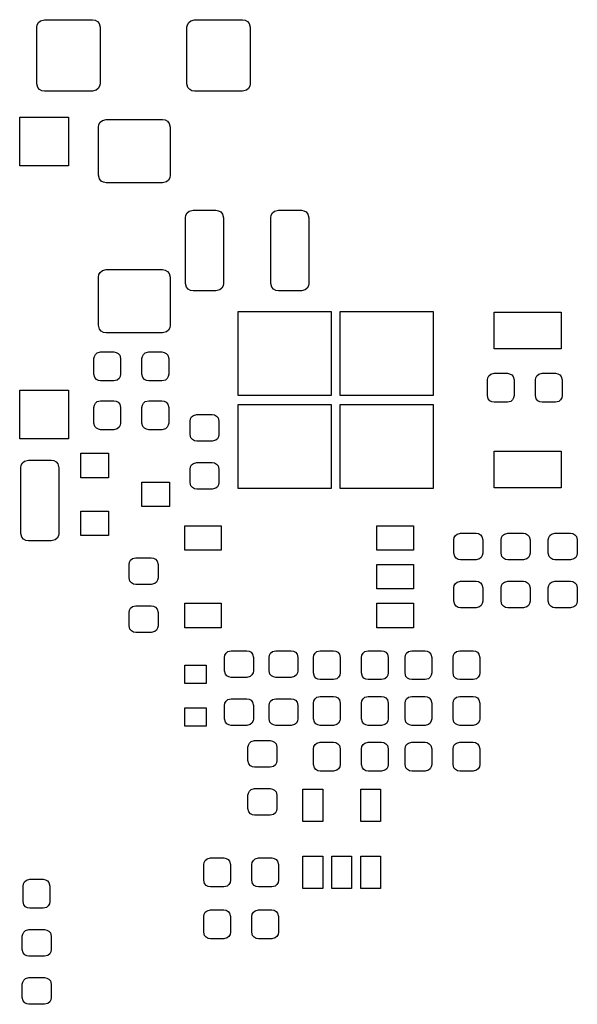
# Model space of a CAD drawing. Extents: x 150.5 to 194.4, y -132.5 to -96.5.
# Tile 2 of 2: x 176.1 to 194.4, y -128.9 to -96.6. Entities that reach past the tile are written whole.
import ezdxf

# ---------------------------------------------------------------- set-up
doc = ezdxf.new("R2010")
doc.units = 0
doc.header["$MEASUREMENT"] = 0
doc.layers.add('BLACK', color=7, linetype='CONTINUOUS')

msp = doc.modelspace()

# ---------------------------------------------------------------- linework, layer by layer
at = {"layer": 'BLACK', "linetype": 'CONTINUOUS'}
for p, q in [((176.7, -96.875), (176.715, -96.7895)), ((176.7, -98.725), (176.7, -96.875)), ((176.715, -96.7895), (176.758, -96.7143)), ((176.758, -96.7143), (176.825, -96.6585)), ((176.825, -96.6585), (176.95, -96.625)), ((176.95, -96.625), (178.525, -96.625)), ((178.525, -96.625), (178.611, -96.6401)), ((178.611, -96.6401), (178.686, -96.6835)), ((178.686, -96.6835), (178.742, -96.75)), ((178.742, -96.75), (178.775, -96.875)), ((178.775, -96.875), (178.775, -98.725)), ((181.625, -96.875), (181.64, -96.7895)), ((181.625, -98.725), (181.625, -96.875)), ((181.64, -96.7895), (181.683, -96.7143)), ((181.683, -96.7143), (181.75, -96.6585)), ((181.75, -96.6585), (181.875, -96.625)), ((181.875, -96.625), (183.45, -96.625)), ((183.45, -96.625), (183.536, -96.6401)), ((183.536, -96.6401), (183.611, -96.6835)), ((183.611, -96.6835), (183.667, -96.75)), ((183.667, -96.75), (183.7, -96.875)), ((183.7, -96.875), (183.7, -98.725)), ((176.733, -98.85), (176.7, -98.725)), ((178.76, -98.8105), (178.717, -98.8857)), ((178.775, -98.725), (178.76, -98.8105)), ((181.658, -98.85), (181.625, -98.725)), ((183.685, -98.8105), (183.642, -98.8857)), ((183.7, -98.725), (183.685, -98.8105)), ((176.789, -98.9165), (176.733, -98.85)), ((176.864, -98.9599), (176.789, -98.9165)), ((176.95, -98.975), (176.864, -98.9599)), ((178.525, -98.975), (176.95, -98.975)), ((178.65, -98.9415), (178.525, -98.975)), ((178.717, -98.8857), (178.65, -98.9415)), ((181.714, -98.9165), (181.658, -98.85)), ((181.789, -98.9599), (181.714, -98.9165)), ((181.875, -98.975), (181.789, -98.9599)), ((183.45, -98.975), (181.875, -98.975)), ((183.575, -98.9415), (183.45, -98.975)), ((183.642, -98.8857), (183.575, -98.9415)), ((176.14, -101.42), (176.14, -99.82)), ((176.14, -99.82), (177.74, -99.82)), ((177.74, -99.82), (177.74, -101.42)), ((178.725, -100.15), (178.74, -100.064)), ((178.74, -100.064), (178.783, -99.9893)), ((178.783, -99.9893), (178.85, -99.9335)), ((178.85, -99.9335), (178.975, -99.9)), ((178.975, -99.9), (180.825, -99.9)), ((180.825, -99.9), (180.911, -99.9151)), ((180.911, -99.9151), (180.986, -99.9585)), ((180.986, -99.9585), (181.042, -100.025)), ((181.042, -100.025), (181.075, -100.15)), ((178.725, -101.725), (178.725, -100.15)), ((181.075, -100.15), (181.075, -101.725)), ((177.74, -101.42), (176.14, -101.42)), ((178.758, -101.85), (178.725, -101.725)), ((181.075, -101.725), (181.06, -101.811)), ((178.814, -101.917), (178.758, -101.85)), ((178.889, -101.96), (178.814, -101.917)), ((178.975, -101.975), (178.889, -101.96)), ((180.825, -101.975), (178.975, -101.975)), ((180.95, -101.942), (180.825, -101.975)), ((181.017, -101.886), (180.95, -101.942)), ((181.06, -101.811), (181.017, -101.886)), ((181.59, -103.039), (181.633, -102.964)), ((181.633, -102.964), (181.7, -102.908)), ((181.7, -102.908), (181.825, -102.875)), ((181.825, -102.875), (182.575, -102.875)), ((182.575, -102.875), (182.661, -102.89)), ((182.661, -102.89), (182.736, -102.933)), ((182.736, -102.933), (182.792, -103)), ((182.792, -103), (182.825, -103.125)), ((184.39, -103.039), (184.433, -102.964)), ((184.433, -102.964), (184.5, -102.908)), ((184.5, -102.908), (184.625, -102.875)), ((184.625, -102.875), (185.375, -102.875)), ((185.375, -102.875), (185.461, -102.89)), ((185.461, -102.89), (185.536, -102.933)), ((185.536, -102.933), (185.592, -103)), ((185.592, -103), (185.625, -103.125)), ((181.575, -103.125), (181.59, -103.039)), ((181.575, -105.275), (181.575, -103.125)), ((182.825, -103.125), (182.825, -105.275)), ((184.375, -103.125), (184.39, -103.039)), ((184.375, -105.275), (184.375, -103.125)), ((185.625, -103.125), (185.625, -105.275)), ((178.74, -104.989), (178.783, -104.914)), ((178.783, -104.914), (178.85, -104.858)), ((178.85, -104.858), (178.975, -104.825)), ((178.975, -104.825), (180.825, -104.825)), ((180.825, -104.825), (180.911, -104.84)), ((180.911, -104.84), (180.986, -104.883)), ((180.986, -104.883), (181.042, -104.95)), ((181.042, -104.95), (181.075, -105.075)), ((178.725, -105.075), (178.74, -104.989)), ((178.725, -106.65), (178.725, -105.075)), ((181.075, -105.075), (181.075, -106.65)), ((181.608, -105.4), (181.575, -105.275)), ((182.825, -105.275), (182.81, -105.361)), ((184.408, -105.4), (184.375, -105.275)), ((185.625, -105.275), (185.61, -105.361)), ((181.664, -105.467), (181.608, -105.4)), ((181.739, -105.51), (181.664, -105.467)), ((181.825, -105.525), (181.739, -105.51)), ((182.575, -105.525), (181.825, -105.525)), ((182.7, -105.492), (182.575, -105.525)), ((182.767, -105.436), (182.7, -105.492)), ((182.81, -105.361), (182.767, -105.436)), ((184.464, -105.467), (184.408, -105.4)), ((184.539, -105.51), (184.464, -105.467)), ((184.625, -105.525), (184.539, -105.51)), ((185.375, -105.525), (184.625, -105.525)), ((185.5, -105.492), (185.375, -105.525)), ((185.567, -105.436), (185.5, -105.492)), ((185.61, -105.361), (185.567, -105.436)), ((183.3, -108.95), (183.3, -106.2)), ((183.3, -106.2), (186.35, -106.2)), ((186.35, -106.2), (186.35, -108.95)), ((186.65, -108.95), (186.65, -106.2)), ((186.65, -106.2), (189.7, -106.2)), ((189.7, -106.2), (189.7, -108.95)), ((191.7, -107.42), (191.7, -106.22)), ((191.7, -106.22), (193.9, -106.22)), ((193.9, -106.22), (193.9, -107.42)), ((178.758, -106.775), (178.725, -106.65)), ((178.814, -106.842), (178.758, -106.775)), ((178.889, -106.885), (178.814, -106.842)), ((178.975, -106.9), (178.889, -106.885)), ((180.825, -106.9), (178.975, -106.9)), ((180.95, -106.867), (180.825, -106.9)), ((181.017, -106.811), (180.95, -106.867)), ((181.06, -106.736), (181.017, -106.811)), ((181.075, -106.65), (181.06, -106.736)), ((178.626, -107.603), (178.684, -107.554)), ((178.684, -107.554), (178.794, -107.525)), ((178.794, -107.525), (179.231, -107.525)), ((179.231, -107.525), (179.306, -107.538)), ((179.306, -107.538), (179.372, -107.576)), ((180.201, -107.603), (180.259, -107.554)), ((180.259, -107.554), (180.369, -107.525)), ((180.369, -107.525), (180.806, -107.525)), ((180.806, -107.525), (180.881, -107.538)), ((180.881, -107.538), (180.947, -107.576)), ((193.9, -107.42), (191.7, -107.42)), ((178.575, -107.744), (178.588, -107.669)), ((178.575, -108.256), (178.575, -107.744)), ((178.588, -107.669), (178.626, -107.603)), ((179.372, -107.576), (179.421, -107.634)), ((179.421, -107.634), (179.45, -107.744)), ((179.45, -107.744), (179.45, -108.256)), ((180.15, -107.744), (180.163, -107.669)), ((180.15, -108.256), (180.15, -107.744)), ((180.163, -107.669), (180.201, -107.603)), ((180.947, -107.576), (180.996, -107.634)), ((180.996, -107.634), (181.025, -107.744)), ((181.025, -107.744), (181.025, -108.256)), ((178.604, -108.366), (178.575, -108.256)), ((178.653, -108.424), (178.604, -108.366)), ((178.719, -108.462), (178.653, -108.424)), ((178.794, -108.475), (178.719, -108.462)), ((179.231, -108.475), (178.794, -108.475)), ((179.341, -108.446), (179.231, -108.475)), ((179.399, -108.397), (179.341, -108.446)), ((179.437, -108.331), (179.399, -108.397)), ((179.45, -108.256), (179.437, -108.331)), ((180.179, -108.366), (180.15, -108.256)), ((180.228, -108.424), (180.179, -108.366)), ((180.294, -108.462), (180.228, -108.424)), ((180.369, -108.475), (180.294, -108.462)), ((180.806, -108.475), (180.369, -108.475)), ((180.916, -108.446), (180.806, -108.475)), ((180.974, -108.397), (180.916, -108.446)), ((181.012, -108.331), (180.974, -108.397)), ((181.025, -108.256), (181.012, -108.331)), ((191.475, -108.444), (191.488, -108.369)), ((191.475, -108.956), (191.475, -108.444)), ((191.488, -108.369), (191.526, -108.303)), ((191.526, -108.303), (191.584, -108.254)), ((191.584, -108.254), (191.694, -108.225)), ((191.694, -108.225), (192.131, -108.225)), ((192.131, -108.225), (192.206, -108.238)), ((192.206, -108.238), (192.272, -108.276)), ((192.272, -108.276), (192.321, -108.334)), ((192.321, -108.334), (192.35, -108.444)), ((192.35, -108.444), (192.35, -108.956)), ((193.05, -108.444), (193.063, -108.369)), ((193.05, -108.956), (193.05, -108.444)), ((193.063, -108.369), (193.101, -108.303)), ((193.101, -108.303), (193.159, -108.254)), ((193.159, -108.254), (193.269, -108.225)), ((193.269, -108.225), (193.706, -108.225)), ((193.706, -108.225), (193.781, -108.238)), ((193.781, -108.238), (193.847, -108.276)), ((193.847, -108.276), (193.896, -108.334)), ((193.896, -108.334), (193.925, -108.444)), ((193.925, -108.444), (193.925, -108.956)), ((176.14, -110.38), (176.14, -108.78)), ((176.14, -108.78), (177.74, -108.78)), ((177.74, -108.78), (177.74, -110.38)), ((178.626, -109.203), (178.684, -109.154)), ((178.684, -109.154), (178.794, -109.125)), ((178.794, -109.125), (179.231, -109.125)), ((179.231, -109.125), (179.306, -109.138)), ((179.306, -109.138), (179.372, -109.176)), ((180.201, -109.203), (180.259, -109.154)), ((180.259, -109.154), (180.369, -109.125)), ((180.369, -109.125), (180.806, -109.125)), ((180.806, -109.125), (180.881, -109.138)), ((180.881, -109.138), (180.947, -109.176)), ((186.35, -108.95), (183.3, -108.95)), ((189.7, -108.95), (186.65, -108.95)), ((191.504, -109.066), (191.475, -108.956)), ((191.553, -109.124), (191.504, -109.066)), ((191.619, -109.162), (191.553, -109.124)), ((191.694, -109.175), (191.619, -109.162)), ((192.241, -109.146), (192.131, -109.175)), ((192.299, -109.097), (192.241, -109.146)), ((192.337, -109.031), (192.299, -109.097)), ((192.35, -108.956), (192.337, -109.031)), ((193.079, -109.066), (193.05, -108.956)), ((193.128, -109.124), (193.079, -109.066)), ((193.194, -109.162), (193.128, -109.124)), ((193.269, -109.175), (193.194, -109.162)), ((193.816, -109.146), (193.706, -109.175)), ((193.874, -109.097), (193.816, -109.146)), ((193.912, -109.031), (193.874, -109.097)), ((193.925, -108.956), (193.912, -109.031)), ((178.575, -109.344), (178.588, -109.269)), ((178.575, -109.856), (178.575, -109.344)), ((178.588, -109.269), (178.626, -109.203)), ((179.372, -109.176), (179.421, -109.234)), ((179.421, -109.234), (179.45, -109.344)), ((179.45, -109.344), (179.45, -109.856)), ((180.15, -109.344), (180.163, -109.269)), ((180.15, -109.856), (180.15, -109.344)), ((180.163, -109.269), (180.201, -109.203)), ((180.947, -109.176), (180.996, -109.234)), ((180.996, -109.234), (181.025, -109.344)), ((181.025, -109.344), (181.025, -109.856)), ((183.3, -112), (183.3, -109.25)), ((183.3, -109.25), (186.35, -109.25)), ((186.35, -109.25), (186.35, -112)), ((186.65, -112), (186.65, -109.25)), ((186.65, -109.25), (189.7, -109.25)), ((189.7, -109.25), (189.7, -112)), ((192.131, -109.175), (191.694, -109.175)), ((193.706, -109.175), (193.269, -109.175)), ((181.725, -109.794), (181.738, -109.719)), ((181.725, -110.231), (181.725, -109.794)), ((181.738, -109.719), (181.776, -109.653)), ((181.776, -109.653), (181.834, -109.604)), ((181.834, -109.604), (181.944, -109.575)), ((181.944, -109.575), (182.456, -109.575)), ((182.456, -109.575), (182.531, -109.588)), ((182.531, -109.588), (182.597, -109.626)), ((182.597, -109.626), (182.646, -109.684)), ((182.646, -109.684), (182.675, -109.794)), ((182.675, -109.794), (182.675, -110.231)), ((178.604, -109.966), (178.575, -109.856)), ((178.653, -110.024), (178.604, -109.966)), ((178.719, -110.062), (178.653, -110.024)), ((178.794, -110.075), (178.719, -110.062)), ((179.231, -110.075), (178.794, -110.075)), ((179.341, -110.046), (179.231, -110.075)), ((179.399, -109.997), (179.341, -110.046)), ((179.437, -109.931), (179.399, -109.997)), ((179.45, -109.856), (179.437, -109.931)), ((180.179, -109.966), (180.15, -109.856)), ((180.228, -110.024), (180.179, -109.966)), ((180.294, -110.062), (180.228, -110.024)), ((180.369, -110.075), (180.294, -110.062)), ((180.806, -110.075), (180.369, -110.075)), ((180.916, -110.046), (180.806, -110.075)), ((180.974, -109.997), (180.916, -110.046)), ((181.012, -109.931), (180.974, -109.997)), ((181.025, -109.856), (181.012, -109.931)), ((177.74, -110.38), (176.14, -110.38)), ((181.754, -110.341), (181.725, -110.231)), ((181.803, -110.399), (181.754, -110.341)), ((181.869, -110.437), (181.803, -110.399)), ((181.944, -110.45), (181.869, -110.437)), ((182.456, -110.45), (181.944, -110.45)), ((182.566, -110.421), (182.456, -110.45)), ((182.624, -110.372), (182.566, -110.421)), ((182.662, -110.306), (182.624, -110.372)), ((182.675, -110.231), (182.662, -110.306)), ((191.7, -111.98), (191.7, -110.78)), ((191.7, -110.78), (193.9, -110.78)), ((193.9, -110.78), (193.9, -111.98)), ((176.233, -111.164), (176.3, -111.108)), ((176.3, -111.108), (176.425, -111.075)), ((176.425, -111.075), (177.175, -111.075)), ((177.175, -111.075), (177.261, -111.09)), ((177.261, -111.09), (177.336, -111.133)), ((178.15, -111.65), (178.15, -110.85)), ((178.15, -110.85), (179.05, -110.85)), ((179.05, -110.85), (179.05, -111.65)), ((176.175, -111.325), (176.19, -111.239)), ((176.175, -113.475), (176.175, -111.325)), ((176.19, -111.239), (176.233, -111.164)), ((177.336, -111.133), (177.392, -111.2)), ((177.392, -111.2), (177.425, -111.325)), ((177.425, -111.325), (177.425, -113.475)), ((181.725, -111.369), (181.738, -111.294)), ((181.725, -111.806), (181.725, -111.369)), ((181.738, -111.294), (181.776, -111.228)), ((181.776, -111.228), (181.834, -111.179)), ((181.834, -111.179), (181.944, -111.15)), ((181.944, -111.15), (182.456, -111.15)), ((182.456, -111.15), (182.531, -111.163)), ((182.531, -111.163), (182.597, -111.201)), ((182.597, -111.201), (182.646, -111.259)), ((182.646, -111.259), (182.675, -111.369)), ((182.675, -111.369), (182.675, -111.806)), ((179.05, -111.65), (178.15, -111.65)), ((180.15, -112.6), (180.15, -111.8)), ((180.15, -111.8), (181.05, -111.8)), ((181.05, -111.8), (181.05, -112.6)), ((181.754, -111.916), (181.725, -111.806)), ((181.803, -111.974), (181.754, -111.916)), ((181.869, -112.012), (181.803, -111.974)), ((181.944, -112.025), (181.869, -112.012)), ((182.456, -112.025), (181.944, -112.025)), ((182.566, -111.996), (182.456, -112.025)), ((182.624, -111.947), (182.566, -111.996)), ((182.662, -111.881), (182.624, -111.947)), ((182.675, -111.806), (182.662, -111.881)), ((186.35, -112), (183.3, -112)), ((189.7, -112), (186.65, -112)), ((193.9, -111.98), (191.7, -111.98)), ((181.05, -112.6), (180.15, -112.6)), ((178.15, -113.55), (178.15, -112.75)), ((178.15, -112.75), (179.05, -112.75)), ((179.05, -112.75), (179.05, -113.55)), ((181.55, -114.03), (181.55, -113.23)), ((181.55, -113.23), (182.75, -113.23)), ((182.75, -113.23), (182.75, -114.03)), ((187.85, -114.03), (187.85, -113.23)), ((187.85, -113.23), (189.05, -113.23)), ((189.05, -113.23), (189.05, -114.03)), ((176.208, -113.6), (176.175, -113.475)), ((176.264, -113.667), (176.208, -113.6)), ((176.339, -113.71), (176.264, -113.667)), ((177.3, -113.692), (177.175, -113.725)), ((177.367, -113.636), (177.3, -113.692)), ((177.41, -113.561), (177.367, -113.636)), ((177.425, -113.475), (177.41, -113.561)), ((179.05, -113.55), (178.15, -113.55)), ((190.374, -113.688), (190.387, -113.614)), ((190.374, -114.126), (190.374, -113.688)), ((190.387, -113.614), (190.425, -113.548)), ((190.425, -113.548), (190.483, -113.499)), ((190.483, -113.499), (190.592, -113.47)), ((190.592, -113.47), (191.105, -113.47)), ((191.105, -113.47), (191.18, -113.483)), ((191.18, -113.483), (191.246, -113.521)), ((191.246, -113.521), (191.294, -113.579)), ((191.294, -113.579), (191.324, -113.688)), ((191.324, -113.688), (191.324, -114.126)), ((191.924, -113.688), (191.937, -113.614)), ((191.924, -114.126), (191.924, -113.688)), ((191.937, -113.614), (191.975, -113.548)), ((191.975, -113.548), (192.033, -113.499)), ((192.033, -113.499), (192.142, -113.47)), ((192.142, -113.47), (192.655, -113.47)), ((192.655, -113.47), (192.73, -113.483)), ((192.73, -113.483), (192.796, -113.521)), ((192.796, -113.521), (192.844, -113.579)), ((192.844, -113.579), (192.874, -113.688)), ((192.874, -113.688), (192.874, -114.126)), ((193.474, -113.688), (193.487, -113.614)), ((193.474, -114.126), (193.474, -113.688)), ((193.487, -113.614), (193.525, -113.548)), ((193.525, -113.548), (193.583, -113.499)), ((193.583, -113.499), (193.692, -113.47)), ((193.692, -113.47), (194.205, -113.47)), ((194.205, -113.47), (194.28, -113.483)), ((194.28, -113.483), (194.346, -113.521)), ((194.346, -113.521), (194.394, -113.579)), ((194.394, -113.579), (194.424, -113.688)), ((194.424, -113.688), (194.424, -114.126)), ((176.425, -113.725), (176.339, -113.71)), ((177.175, -113.725), (176.425, -113.725)), ((179.776, -114.353), (179.834, -114.304)), ((179.834, -114.304), (179.944, -114.275)), ((179.944, -114.275), (180.456, -114.275)), ((180.456, -114.275), (180.531, -114.288)), ((180.531, -114.288), (180.597, -114.326)), ((180.597, -114.326), (180.646, -114.384)), ((182.75, -114.03), (181.55, -114.03)), ((189.05, -114.03), (187.85, -114.03)), ((190.403, -114.235), (190.374, -114.126)), ((190.452, -114.293), (190.403, -114.235)), ((190.518, -114.331), (190.452, -114.293)), ((190.592, -114.345), (190.518, -114.331)), ((191.214, -114.315), (191.105, -114.345)), ((191.272, -114.266), (191.214, -114.315)), ((191.31, -114.201), (191.272, -114.266)), ((191.324, -114.126), (191.31, -114.201)), ((191.953, -114.235), (191.924, -114.126)), ((192.002, -114.293), (191.953, -114.235)), ((192.068, -114.331), (192.002, -114.293)), ((192.142, -114.345), (192.068, -114.331)), ((192.764, -114.315), (192.655, -114.345)), ((192.822, -114.266), (192.764, -114.315)), ((192.86, -114.201), (192.822, -114.266)), ((192.874, -114.126), (192.86, -114.201)), ((193.503, -114.235), (193.474, -114.126)), ((193.552, -114.293), (193.503, -114.235)), ((193.618, -114.331), (193.552, -114.293)), ((193.692, -114.345), (193.618, -114.331)), ((194.314, -114.315), (194.205, -114.345)), ((194.372, -114.266), (194.314, -114.315)), ((194.41, -114.201), (194.372, -114.266)), ((194.424, -114.126), (194.41, -114.201)), ((179.725, -114.494), (179.738, -114.419)), ((179.725, -114.931), (179.725, -114.494)), ((179.738, -114.419), (179.776, -114.353)), ((180.646, -114.384), (180.675, -114.494)), ((180.675, -114.494), (180.675, -114.931)), ((187.85, -115.3), (187.85, -114.5)), ((187.85, -114.5), (189.05, -114.5)), ((189.05, -114.5), (189.05, -115.3)), ((191.105, -114.345), (190.592, -114.345)), ((192.655, -114.345), (192.142, -114.345)), ((194.205, -114.345), (193.692, -114.345)), ((179.754, -115.041), (179.725, -114.931)), ((180.675, -114.931), (180.662, -115.006)), ((179.803, -115.099), (179.754, -115.041)), ((179.869, -115.137), (179.803, -115.099)), ((179.944, -115.15), (179.869, -115.137)), ((180.456, -115.15), (179.944, -115.15)), ((180.566, -115.121), (180.456, -115.15)), ((180.624, -115.072), (180.566, -115.121)), ((180.662, -115.006), (180.624, -115.072)), ((189.05, -115.3), (187.85, -115.3)), ((190.374, -115.263), (190.387, -115.189)), ((190.374, -115.701), (190.374, -115.263)), ((190.387, -115.189), (190.425, -115.123)), ((190.425, -115.123), (190.483, -115.074)), ((190.483, -115.074), (190.592, -115.045)), ((190.592, -115.045), (191.105, -115.045)), ((191.105, -115.045), (191.18, -115.058)), ((191.18, -115.058), (191.246, -115.096)), ((191.246, -115.096), (191.294, -115.154)), ((191.294, -115.154), (191.324, -115.263)), ((191.324, -115.263), (191.324, -115.701)), ((191.924, -115.263), (191.937, -115.189)), ((191.924, -115.701), (191.924, -115.263)), ((191.937, -115.189), (191.975, -115.123)), ((191.975, -115.123), (192.033, -115.074)), ((192.033, -115.074), (192.142, -115.045)), ((192.142, -115.045), (192.655, -115.045)), ((192.655, -115.045), (192.73, -115.058)), ((192.73, -115.058), (192.796, -115.096)), ((192.796, -115.096), (192.844, -115.154)), ((192.844, -115.154), (192.874, -115.263)), ((192.874, -115.263), (192.874, -115.701)), ((193.474, -115.263), (193.487, -115.189)), ((193.474, -115.701), (193.474, -115.263)), ((193.487, -115.189), (193.525, -115.123)), ((193.525, -115.123), (193.583, -115.074)), ((193.583, -115.074), (193.692, -115.045)), ((193.692, -115.045), (194.205, -115.045)), ((194.205, -115.045), (194.28, -115.058)), ((194.28, -115.058), (194.346, -115.096)), ((194.346, -115.096), (194.394, -115.154)), ((194.394, -115.154), (194.424, -115.263)), ((194.424, -115.263), (194.424, -115.701)), ((179.738, -115.994), (179.776, -115.928)), ((179.776, -115.928), (179.834, -115.879)), ((179.834, -115.879), (179.944, -115.85)), ((179.944, -115.85), (180.456, -115.85)), ((180.456, -115.85), (180.531, -115.863)), ((180.531, -115.863), (180.597, -115.901)), ((180.597, -115.901), (180.646, -115.959)), ((181.55, -116.57), (181.55, -115.77)), ((181.55, -115.77), (182.75, -115.77)), ((182.75, -115.77), (182.75, -116.57)), ((187.85, -116.57), (187.85, -115.77)), ((187.85, -115.77), (189.05, -115.77)), ((189.05, -115.77), (189.05, -116.57)), ((190.403, -115.81), (190.374, -115.701)), ((190.452, -115.868), (190.403, -115.81)), ((190.518, -115.906), (190.452, -115.868)), ((190.592, -115.92), (190.518, -115.906)), ((191.105, -115.92), (190.592, -115.92)), ((191.214, -115.89), (191.105, -115.92)), ((191.272, -115.841), (191.214, -115.89)), ((191.31, -115.776), (191.272, -115.841)), ((191.324, -115.701), (191.31, -115.776)), ((191.953, -115.81), (191.924, -115.701)), ((192.002, -115.868), (191.953, -115.81)), ((192.068, -115.906), (192.002, -115.868)), ((192.142, -115.92), (192.068, -115.906)), ((192.655, -115.92), (192.142, -115.92)), ((192.764, -115.89), (192.655, -115.92)), ((192.822, -115.841), (192.764, -115.89)), ((192.86, -115.776), (192.822, -115.841)), ((192.874, -115.701), (192.86, -115.776)), ((193.503, -115.81), (193.474, -115.701)), ((193.552, -115.868), (193.503, -115.81)), ((193.618, -115.906), (193.552, -115.868)), ((193.692, -115.92), (193.618, -115.906)), ((194.205, -115.92), (193.692, -115.92)), ((194.314, -115.89), (194.205, -115.92)), ((194.372, -115.841), (194.314, -115.89)), ((194.41, -115.776), (194.372, -115.841)), ((194.424, -115.701), (194.41, -115.776)), ((179.725, -116.069), (179.738, -115.994)), ((179.725, -116.506), (179.725, -116.069)), ((180.646, -115.959), (180.675, -116.069)), ((180.675, -116.069), (180.675, -116.506)), ((179.754, -116.616), (179.725, -116.506)), ((180.662, -116.581), (180.624, -116.647)), ((180.675, -116.506), (180.662, -116.581)), ((182.75, -116.57), (181.55, -116.57)), ((189.05, -116.57), (187.85, -116.57)), ((179.803, -116.674), (179.754, -116.616)), ((179.869, -116.712), (179.803, -116.674)), ((179.944, -116.725), (179.869, -116.712)), ((180.456, -116.725), (179.944, -116.725)), ((180.566, -116.696), (180.456, -116.725)), ((180.624, -116.647), (180.566, -116.696)), ((182.855, -117.544), (182.868, -117.469)), ((182.855, -117.981), (182.855, -117.544)), ((182.868, -117.469), (182.906, -117.403)), ((182.906, -117.403), (182.964, -117.354)), ((182.964, -117.354), (183.074, -117.325)), ((183.074, -117.325), (183.586, -117.325)), ((183.586, -117.325), (183.661, -117.338)), ((183.661, -117.338), (183.727, -117.376)), ((183.727, -117.376), (183.776, -117.434)), ((183.776, -117.434), (183.805, -117.544)), ((183.805, -117.544), (183.805, -117.981)), ((184.315, -117.544), (184.328, -117.469)), ((184.315, -117.981), (184.315, -117.544)), ((184.328, -117.469), (184.366, -117.403)), ((184.366, -117.403), (184.424, -117.354)), ((184.424, -117.354), (184.534, -117.325)), ((184.534, -117.325), (185.046, -117.325)), ((185.046, -117.325), (185.121, -117.338)), ((185.121, -117.338), (185.187, -117.376)), ((185.187, -117.376), (185.236, -117.434)), ((185.236, -117.434), (185.265, -117.544)), ((185.265, -117.544), (185.265, -117.981)), ((185.775, -117.544), (185.788, -117.469)), ((185.775, -118.056), (185.775, -117.544)), ((185.788, -117.469), (185.826, -117.403)), ((185.826, -117.403), (185.884, -117.354)), ((185.884, -117.354), (185.994, -117.325)), ((185.994, -117.325), (186.431, -117.325)), ((186.431, -117.325), (186.506, -117.338)), ((186.506, -117.338), (186.572, -117.376)), ((186.572, -117.376), (186.621, -117.434)), ((186.621, -117.434), (186.65, -117.544)), ((186.65, -117.544), (186.65, -118.056)), ((187.35, -117.544), (187.363, -117.469)), ((187.35, -118.056), (187.35, -117.544)), ((187.363, -117.469), (187.401, -117.403)), ((187.401, -117.403), (187.459, -117.354)), ((187.459, -117.354), (187.569, -117.325)), ((187.569, -117.325), (188.006, -117.325)), ((188.006, -117.325), (188.081, -117.338)), ((188.081, -117.338), (188.147, -117.376)), ((188.147, -117.376), (188.196, -117.434)), ((188.196, -117.434), (188.225, -117.544)), ((188.225, -117.544), (188.225, -118.056)), ((188.775, -117.544), (188.788, -117.469)), ((188.775, -118.056), (188.775, -117.544)), ((188.788, -117.469), (188.826, -117.403)), ((188.826, -117.403), (188.884, -117.354)), ((188.884, -117.354), (188.994, -117.325)), ((188.994, -117.325), (189.431, -117.325)), ((189.431, -117.325), (189.506, -117.338)), ((189.506, -117.338), (189.572, -117.376)), ((189.572, -117.376), (189.621, -117.434)), ((189.621, -117.434), (189.65, -117.544)), ((189.65, -117.544), (189.65, -118.056)), ((190.35, -117.544), (190.363, -117.469)), ((190.35, -118.056), (190.35, -117.544)), ((190.363, -117.469), (190.401, -117.403)), ((190.401, -117.403), (190.459, -117.354)), ((190.459, -117.354), (190.569, -117.325)), ((190.569, -117.325), (191.006, -117.325)), ((191.006, -117.325), (191.081, -117.338)), ((191.081, -117.338), (191.147, -117.376)), ((191.147, -117.376), (191.196, -117.434)), ((191.196, -117.434), (191.225, -117.544)), ((191.225, -117.544), (191.225, -118.056)), ((181.55, -118.4), (181.55, -117.8)), ((181.55, -117.8), (182.25, -117.8)), ((182.25, -117.8), (182.25, -118.4)), ((182.884, -118.091), (182.855, -117.981)), ((182.933, -118.149), (182.884, -118.091)), ((182.999, -118.187), (182.933, -118.149)), ((183.074, -118.2), (182.999, -118.187)), ((183.586, -118.2), (183.074, -118.2)), ((183.696, -118.171), (183.586, -118.2)), ((183.754, -118.122), (183.696, -118.171)), ((183.792, -118.056), (183.754, -118.122)), ((183.805, -117.981), (183.792, -118.056)), ((184.344, -118.091), (184.315, -117.981)), ((184.393, -118.149), (184.344, -118.091)), ((184.459, -118.187), (184.393, -118.149)), ((184.534, -118.2), (184.459, -118.187)), ((185.046, -118.2), (184.534, -118.2)), ((185.156, -118.171), (185.046, -118.2)), ((185.214, -118.122), (185.156, -118.171)), ((185.252, -118.056), (185.214, -118.122)), ((185.265, -117.981), (185.252, -118.056)), ((185.804, -118.166), (185.775, -118.056)), ((185.853, -118.224), (185.804, -118.166)), ((186.599, -118.197), (186.541, -118.246)), ((186.637, -118.131), (186.599, -118.197)), ((186.65, -118.056), (186.637, -118.131)), ((187.379, -118.166), (187.35, -118.056)), ((187.428, -118.224), (187.379, -118.166)), ((188.174, -118.197), (188.116, -118.246)), ((188.212, -118.131), (188.174, -118.197)), ((188.225, -118.056), (188.212, -118.131)), ((188.804, -118.166), (188.775, -118.056)), ((188.853, -118.224), (188.804, -118.166)), ((189.599, -118.197), (189.541, -118.246)), ((189.637, -118.131), (189.599, -118.197)), ((189.65, -118.056), (189.637, -118.131)), ((190.379, -118.166), (190.35, -118.056)), ((190.428, -118.224), (190.379, -118.166)), ((191.174, -118.197), (191.116, -118.246)), ((191.212, -118.131), (191.174, -118.197)), ((191.225, -118.056), (191.212, -118.131)), ((182.25, -118.4), (181.55, -118.4)), ((185.919, -118.262), (185.853, -118.224)), ((185.994, -118.275), (185.919, -118.262)), ((186.431, -118.275), (185.994, -118.275)), ((186.541, -118.246), (186.431, -118.275)), ((187.494, -118.262), (187.428, -118.224)), ((187.569, -118.275), (187.494, -118.262)), ((188.006, -118.275), (187.569, -118.275)), ((188.116, -118.246), (188.006, -118.275)), ((188.919, -118.262), (188.853, -118.224)), ((188.994, -118.275), (188.919, -118.262)), ((189.431, -118.275), (188.994, -118.275)), ((189.541, -118.246), (189.431, -118.275)), ((190.494, -118.262), (190.428, -118.224)), ((190.569, -118.275), (190.494, -118.262)), ((191.006, -118.275), (190.569, -118.275)), ((191.116, -118.246), (191.006, -118.275)), ((185.826, -118.903), (185.884, -118.854)), ((185.884, -118.854), (185.994, -118.825)), ((185.994, -118.825), (186.431, -118.825)), ((186.431, -118.825), (186.506, -118.838)), ((186.506, -118.838), (186.572, -118.876)), ((187.401, -118.903), (187.459, -118.854)), ((187.459, -118.854), (187.569, -118.825)), ((187.569, -118.825), (188.006, -118.825)), ((188.006, -118.825), (188.081, -118.838)), ((188.081, -118.838), (188.147, -118.876)), ((188.826, -118.903), (188.884, -118.854)), ((188.884, -118.854), (188.994, -118.825)), ((188.994, -118.825), (189.431, -118.825)), ((189.431, -118.825), (189.506, -118.838)), ((189.506, -118.838), (189.572, -118.876)), ((190.401, -118.903), (190.459, -118.854)), ((190.459, -118.854), (190.569, -118.825)), ((190.569, -118.825), (191.006, -118.825)), ((191.006, -118.825), (191.081, -118.838)), ((191.081, -118.838), (191.147, -118.876)), ((182.855, -119.119), (182.868, -119.044)), ((182.855, -119.556), (182.855, -119.119)), ((182.868, -119.044), (182.906, -118.978)), ((182.906, -118.978), (182.964, -118.929)), ((182.964, -118.929), (183.074, -118.9)), ((183.074, -118.9), (183.586, -118.9)), ((183.586, -118.9), (183.661, -118.913)), ((183.661, -118.913), (183.727, -118.951)), ((183.727, -118.951), (183.776, -119.009)), ((183.776, -119.009), (183.805, -119.119)), ((183.805, -119.119), (183.805, -119.556)), ((184.315, -119.119), (184.328, -119.044)), ((184.315, -119.556), (184.315, -119.119)), ((184.328, -119.044), (184.366, -118.978)), ((184.366, -118.978), (184.424, -118.929)), ((184.424, -118.929), (184.534, -118.9)), ((184.534, -118.9), (185.046, -118.9)), ((185.046, -118.9), (185.121, -118.913)), ((185.121, -118.913), (185.187, -118.951)), ((185.187, -118.951), (185.236, -119.009)), ((185.236, -119.009), (185.265, -119.119)), ((185.265, -119.119), (185.265, -119.556)), ((185.775, -119.044), (185.788, -118.969)), ((185.775, -119.556), (185.775, -119.044)), ((185.788, -118.969), (185.826, -118.903)), ((186.572, -118.876), (186.621, -118.934)), ((186.621, -118.934), (186.65, -119.044)), ((186.65, -119.044), (186.65, -119.556)), ((187.35, -119.044), (187.363, -118.969)), ((187.35, -119.556), (187.35, -119.044)), ((187.363, -118.969), (187.401, -118.903)), ((188.147, -118.876), (188.196, -118.934)), ((188.196, -118.934), (188.225, -119.044)), ((188.225, -119.044), (188.225, -119.556)), ((188.775, -119.044), (188.788, -118.969)), ((188.775, -119.556), (188.775, -119.044)), ((188.788, -118.969), (188.826, -118.903)), ((189.572, -118.876), (189.621, -118.934)), ((189.621, -118.934), (189.65, -119.044)), ((189.65, -119.044), (189.65, -119.556)), ((190.35, -119.044), (190.363, -118.969)), ((190.35, -119.556), (190.35, -119.044)), ((190.363, -118.969), (190.401, -118.903)), ((191.147, -118.876), (191.196, -118.934)), ((191.196, -118.934), (191.225, -119.044)), ((191.225, -119.044), (191.225, -119.556)), ((181.55, -119.8), (181.55, -119.2)), ((181.55, -119.2), (182.25, -119.2)), ((182.25, -119.2), (182.25, -119.8)), ((182.25, -119.8), (181.55, -119.8)), ((182.884, -119.666), (182.855, -119.556)), ((182.933, -119.724), (182.884, -119.666)), ((182.999, -119.762), (182.933, -119.724)), ((183.074, -119.775), (182.999, -119.762)), ((183.586, -119.775), (183.074, -119.775)), ((183.696, -119.746), (183.586, -119.775)), ((183.754, -119.697), (183.696, -119.746)), ((183.792, -119.631), (183.754, -119.697)), ((183.805, -119.556), (183.792, -119.631)), ((184.344, -119.666), (184.315, -119.556)), ((184.393, -119.724), (184.344, -119.666)), ((184.459, -119.762), (184.393, -119.724)), ((184.534, -119.775), (184.459, -119.762)), ((185.046, -119.775), (184.534, -119.775)), ((185.156, -119.746), (185.046, -119.775)), ((185.214, -119.697), (185.156, -119.746)), ((185.252, -119.631), (185.214, -119.697)), ((185.265, -119.556), (185.252, -119.631)), ((185.804, -119.666), (185.775, -119.556)), ((185.853, -119.724), (185.804, -119.666)), ((185.919, -119.762), (185.853, -119.724)), ((185.994, -119.775), (185.919, -119.762)), ((186.431, -119.775), (185.994, -119.775)), ((186.541, -119.746), (186.431, -119.775)), ((186.599, -119.697), (186.541, -119.746)), ((186.637, -119.631), (186.599, -119.697)), ((186.65, -119.556), (186.637, -119.631)), ((187.379, -119.666), (187.35, -119.556)), ((187.428, -119.724), (187.379, -119.666)), ((187.494, -119.762), (187.428, -119.724)), ((187.569, -119.775), (187.494, -119.762)), ((188.006, -119.775), (187.569, -119.775)), ((188.116, -119.746), (188.006, -119.775)), ((188.174, -119.697), (188.116, -119.746)), ((188.212, -119.631), (188.174, -119.697)), ((188.225, -119.556), (188.212, -119.631)), ((188.804, -119.666), (188.775, -119.556)), ((188.853, -119.724), (188.804, -119.666)), ((188.919, -119.762), (188.853, -119.724)), ((188.994, -119.775), (188.919, -119.762)), ((189.431, -119.775), (188.994, -119.775)), ((189.541, -119.746), (189.431, -119.775)), ((189.599, -119.697), (189.541, -119.746)), ((189.637, -119.631), (189.599, -119.697)), ((189.65, -119.556), (189.637, -119.631)), ((190.379, -119.666), (190.35, -119.556)), ((190.428, -119.724), (190.379, -119.666)), ((190.494, -119.762), (190.428, -119.724)), ((190.569, -119.775), (190.494, -119.762)), ((191.006, -119.775), (190.569, -119.775)), ((191.116, -119.746), (191.006, -119.775)), ((191.174, -119.697), (191.116, -119.746)), ((191.212, -119.631), (191.174, -119.697)), ((191.225, -119.556), (191.212, -119.631)), ((183.625, -120.494), (183.638, -120.419)), ((183.638, -120.419), (183.676, -120.353)), ((183.676, -120.353), (183.734, -120.304)), ((183.734, -120.304), (183.844, -120.275)), ((183.844, -120.275), (184.356, -120.275)), ((184.356, -120.275), (184.431, -120.288)), ((184.431, -120.288), (184.497, -120.326)), ((184.497, -120.326), (184.546, -120.384)), ((184.546, -120.384), (184.575, -120.494)), ((185.775, -120.544), (185.788, -120.469)), ((185.788, -120.469), (185.826, -120.403)), ((185.826, -120.403), (185.884, -120.354)), ((185.884, -120.354), (185.994, -120.325)), ((185.994, -120.325), (186.431, -120.325)), ((186.431, -120.325), (186.506, -120.338)), ((186.506, -120.338), (186.572, -120.376)), ((186.572, -120.376), (186.621, -120.434)), ((186.621, -120.434), (186.65, -120.544)), ((187.35, -120.544), (187.363, -120.469)), ((187.363, -120.469), (187.401, -120.403)), ((187.401, -120.403), (187.459, -120.354)), ((187.459, -120.354), (187.569, -120.325)), ((187.569, -120.325), (188.006, -120.325)), ((188.006, -120.325), (188.081, -120.338)), ((188.081, -120.338), (188.147, -120.376)), ((188.147, -120.376), (188.196, -120.434)), ((188.196, -120.434), (188.225, -120.544)), ((188.775, -120.544), (188.788, -120.469)), ((188.788, -120.469), (188.826, -120.403)), ((188.826, -120.403), (188.884, -120.354)), ((188.884, -120.354), (188.994, -120.325)), ((188.994, -120.325), (189.431, -120.325)), ((189.431, -120.325), (189.506, -120.338)), ((189.506, -120.338), (189.572, -120.376)), ((189.572, -120.376), (189.621, -120.434)), ((189.621, -120.434), (189.65, -120.544)), ((190.35, -120.544), (190.363, -120.469)), ((190.363, -120.469), (190.401, -120.403)), ((190.401, -120.403), (190.459, -120.354)), ((190.459, -120.354), (190.569, -120.325)), ((190.569, -120.325), (191.006, -120.325)), ((191.006, -120.325), (191.081, -120.338)), ((191.081, -120.338), (191.147, -120.376)), ((191.147, -120.376), (191.196, -120.434)), ((191.196, -120.434), (191.225, -120.544)), ((183.625, -120.931), (183.625, -120.494)), ((184.575, -120.494), (184.575, -120.931)), ((185.775, -121.056), (185.775, -120.544)), ((186.65, -120.544), (186.65, -121.056)), ((187.35, -121.056), (187.35, -120.544)), ((188.225, -120.544), (188.225, -121.056)), ((188.775, -121.056), (188.775, -120.544)), ((189.65, -120.544), (189.65, -121.056)), ((190.35, -121.056), (190.35, -120.544)), ((191.225, -120.544), (191.225, -121.056)), ((183.654, -121.041), (183.625, -120.931)), ((183.703, -121.099), (183.654, -121.041)), ((183.769, -121.137), (183.703, -121.099)), ((184.466, -121.121), (184.356, -121.15)), ((184.524, -121.072), (184.466, -121.121)), ((184.562, -121.006), (184.524, -121.072)), ((184.575, -120.931), (184.562, -121.006)), ((185.804, -121.166), (185.775, -121.056)), ((186.65, -121.056), (186.637, -121.131)), ((187.379, -121.166), (187.35, -121.056)), ((188.225, -121.056), (188.212, -121.131)), ((188.804, -121.166), (188.775, -121.056)), ((189.65, -121.056), (189.637, -121.131)), ((190.379, -121.166), (190.35, -121.056)), ((191.225, -121.056), (191.212, -121.131)), ((183.844, -121.15), (183.769, -121.137)), ((184.356, -121.15), (183.844, -121.15)), ((185.853, -121.224), (185.804, -121.166)), ((185.919, -121.262), (185.853, -121.224)), ((185.994, -121.275), (185.919, -121.262)), ((186.431, -121.275), (185.994, -121.275)), ((186.541, -121.246), (186.431, -121.275)), ((186.599, -121.197), (186.541, -121.246)), ((186.637, -121.131), (186.599, -121.197)), ((187.428, -121.224), (187.379, -121.166)), ((187.494, -121.262), (187.428, -121.224)), ((187.569, -121.275), (187.494, -121.262)), ((188.006, -121.275), (187.569, -121.275)), ((188.116, -121.246), (188.006, -121.275)), ((188.174, -121.197), (188.116, -121.246)), ((188.212, -121.131), (188.174, -121.197)), ((188.853, -121.224), (188.804, -121.166)), ((188.919, -121.262), (188.853, -121.224)), ((188.994, -121.275), (188.919, -121.262)), ((189.431, -121.275), (188.994, -121.275)), ((189.541, -121.246), (189.431, -121.275)), ((189.599, -121.197), (189.541, -121.246)), ((189.637, -121.131), (189.599, -121.197)), ((190.428, -121.224), (190.379, -121.166)), ((190.494, -121.262), (190.428, -121.224)), ((190.569, -121.275), (190.494, -121.262)), ((191.006, -121.275), (190.569, -121.275)), ((191.116, -121.246), (191.006, -121.275)), ((191.174, -121.197), (191.116, -121.246)), ((191.212, -121.131), (191.174, -121.197)), ((183.625, -122.069), (183.638, -121.994)), ((183.625, -122.506), (183.625, -122.069)), ((183.638, -121.994), (183.676, -121.928)), ((183.676, -121.928), (183.734, -121.879)), ((183.734, -121.879), (183.844, -121.85)), ((183.844, -121.85), (184.356, -121.85)), ((184.356, -121.85), (184.431, -121.863)), ((184.431, -121.863), (184.497, -121.901)), ((184.497, -121.901), (184.546, -121.959)), ((184.546, -121.959), (184.575, -122.069)), ((184.575, -122.069), (184.575, -122.506)), ((185.425, -122.93), (185.425, -121.87)), ((185.425, -121.87), (186.075, -121.87)), ((186.075, -121.87), (186.075, -122.93)), ((187.325, -122.93), (187.325, -121.87)), ((187.325, -121.87), (187.975, -121.87)), ((187.975, -121.87), (187.975, -122.93)), ((183.654, -122.616), (183.625, -122.506)), ((183.703, -122.674), (183.654, -122.616)), ((183.769, -122.712), (183.703, -122.674)), ((183.844, -122.725), (183.769, -122.712)), ((184.356, -122.725), (183.844, -122.725)), ((184.466, -122.696), (184.356, -122.725)), ((184.524, -122.647), (184.466, -122.696)), ((184.562, -122.581), (184.524, -122.647)), ((184.575, -122.506), (184.562, -122.581)), ((186.075, -122.93), (185.425, -122.93)), ((187.975, -122.93), (187.325, -122.93)), ((182.175, -124.344), (182.188, -124.269)), ((182.175, -124.856), (182.175, -124.344)), ((182.188, -124.269), (182.226, -124.203)), ((182.226, -124.203), (182.284, -124.154)), ((182.284, -124.154), (182.394, -124.125)), ((182.394, -124.125), (182.831, -124.125)), ((182.831, -124.125), (182.906, -124.138)), ((182.906, -124.138), (182.972, -124.176)), ((182.972, -124.176), (183.021, -124.234)), ((183.021, -124.234), (183.05, -124.344)), ((183.05, -124.344), (183.05, -124.856)), ((183.75, -124.344), (183.763, -124.269)), ((183.75, -124.856), (183.75, -124.344)), ((183.763, -124.269), (183.801, -124.203)), ((183.801, -124.203), (183.859, -124.154)), ((183.859, -124.154), (183.969, -124.125)), ((183.969, -124.125), (184.406, -124.125)), ((184.406, -124.125), (184.481, -124.138)), ((184.481, -124.138), (184.547, -124.176)), ((184.547, -124.176), (184.596, -124.234)), ((184.596, -124.234), (184.625, -124.344)), ((184.625, -124.344), (184.625, -124.856)), ((185.425, -125.13), (185.425, -124.07)), ((185.425, -124.07), (186.075, -124.07)), ((186.075, -124.07), (186.075, -125.13)), ((186.375, -125.13), (186.375, -124.07)), ((186.375, -124.07), (187.025, -124.07)), ((187.025, -124.07), (187.025, -125.13)), ((187.325, -125.13), (187.325, -124.07)), ((187.325, -124.07), (187.975, -124.07)), ((187.975, -124.07), (187.975, -125.13)), ((176.25, -125.044), (176.263, -124.969)), ((176.263, -124.969), (176.301, -124.903)), ((176.301, -124.903), (176.359, -124.854)), ((176.359, -124.854), (176.469, -124.825)), ((176.469, -124.825), (176.906, -124.825)), ((176.906, -124.825), (176.981, -124.838)), ((176.981, -124.838), (177.047, -124.876)), ((177.047, -124.876), (177.096, -124.934)), ((177.096, -124.934), (177.125, -125.044)), ((182.204, -124.966), (182.175, -124.856)), ((182.253, -125.024), (182.204, -124.966)), ((182.999, -124.997), (182.941, -125.046)), ((183.037, -124.931), (182.999, -124.997)), ((183.05, -124.856), (183.037, -124.931)), ((183.779, -124.966), (183.75, -124.856)), ((183.828, -125.024), (183.779, -124.966)), ((184.574, -124.997), (184.516, -125.046)), ((184.612, -124.931), (184.574, -124.997)), ((184.625, -124.856), (184.612, -124.931)), ((176.25, -125.556), (176.25, -125.044)), ((177.125, -125.044), (177.125, -125.556)), ((182.319, -125.062), (182.253, -125.024)), ((182.394, -125.075), (182.319, -125.062)), ((182.831, -125.075), (182.394, -125.075)), ((182.941, -125.046), (182.831, -125.075)), ((183.894, -125.062), (183.828, -125.024)), ((183.969, -125.075), (183.894, -125.062)), ((184.406, -125.075), (183.969, -125.075)), ((184.516, -125.046), (184.406, -125.075)), ((186.075, -125.13), (185.425, -125.13)), ((187.025, -125.13), (186.375, -125.13)), ((187.975, -125.13), (187.325, -125.13)), ((176.279, -125.666), (176.25, -125.556)), ((177.112, -125.631), (177.074, -125.697)), ((177.125, -125.556), (177.112, -125.631)), ((176.328, -125.724), (176.279, -125.666)), ((176.394, -125.762), (176.328, -125.724)), ((176.469, -125.775), (176.394, -125.762)), ((176.906, -125.775), (176.469, -125.775)), ((177.016, -125.746), (176.906, -125.775)), ((177.074, -125.697), (177.016, -125.746)), ((182.175, -126.044), (182.188, -125.969)), ((182.188, -125.969), (182.226, -125.903)), ((182.226, -125.903), (182.284, -125.854)), ((182.284, -125.854), (182.394, -125.825)), ((182.394, -125.825), (182.831, -125.825)), ((182.831, -125.825), (182.906, -125.838)), ((182.906, -125.838), (182.972, -125.876)), ((182.972, -125.876), (183.021, -125.934)), ((183.021, -125.934), (183.05, -126.044)), ((183.75, -126.044), (183.763, -125.969)), ((183.763, -125.969), (183.801, -125.903)), ((183.801, -125.903), (183.859, -125.854)), ((183.859, -125.854), (183.969, -125.825)), ((183.969, -125.825), (184.406, -125.825)), ((184.406, -125.825), (184.481, -125.838)), ((184.481, -125.838), (184.547, -125.876)), ((184.547, -125.876), (184.596, -125.934)), ((184.596, -125.934), (184.625, -126.044)), ((182.175, -126.556), (182.175, -126.044)), ((183.05, -126.044), (183.05, -126.556)), ((183.75, -126.556), (183.75, -126.044)), ((184.625, -126.044), (184.625, -126.556)), ((176.238, -126.619), (176.276, -126.553)), ((176.276, -126.553), (176.334, -126.504)), ((176.334, -126.504), (176.444, -126.475)), ((176.444, -126.475), (176.956, -126.475)), ((176.956, -126.475), (177.031, -126.488)), ((177.031, -126.488), (177.097, -126.526)), ((177.097, -126.526), (177.146, -126.584)), ((177.146, -126.584), (177.175, -126.694)), ((182.204, -126.666), (182.175, -126.556)), ((183.05, -126.556), (183.037, -126.631)), ((183.779, -126.666), (183.75, -126.556)), ((184.625, -126.556), (184.612, -126.631)), ((176.225, -126.694), (176.238, -126.619)), ((176.225, -127.131), (176.225, -126.694)), ((177.175, -126.694), (177.175, -127.131)), ((182.253, -126.724), (182.204, -126.666)), ((182.319, -126.762), (182.253, -126.724)), ((182.394, -126.775), (182.319, -126.762)), ((182.831, -126.775), (182.394, -126.775)), ((182.941, -126.746), (182.831, -126.775)), ((182.999, -126.697), (182.941, -126.746)), ((183.037, -126.631), (182.999, -126.697)), ((183.828, -126.724), (183.779, -126.666)), ((183.894, -126.762), (183.828, -126.724)), ((183.969, -126.775), (183.894, -126.762)), ((184.406, -126.775), (183.969, -126.775)), ((184.516, -126.746), (184.406, -126.775)), ((184.574, -126.697), (184.516, -126.746)), ((184.612, -126.631), (184.574, -126.697)), ((176.254, -127.241), (176.225, -127.131)), ((176.303, -127.299), (176.254, -127.241)), ((177.162, -127.206), (177.124, -127.272)), ((177.175, -127.131), (177.162, -127.206)), ((176.369, -127.337), (176.303, -127.299)), ((176.444, -127.35), (176.369, -127.337)), ((176.956, -127.35), (176.444, -127.35)), ((177.066, -127.321), (176.956, -127.35)), ((177.124, -127.272), (177.066, -127.321)), ((176.225, -128.269), (176.238, -128.194)), ((176.238, -128.194), (176.276, -128.128)), ((176.276, -128.128), (176.334, -128.079)), ((176.334, -128.079), (176.444, -128.05)), ((176.444, -128.05), (176.956, -128.05)), ((176.956, -128.05), (177.031, -128.063)), ((177.031, -128.063), (177.097, -128.101)), ((177.097, -128.101), (177.146, -128.159)), ((177.146, -128.159), (177.175, -128.269)), ((176.225, -128.706), (176.225, -128.269)), ((177.175, -128.269), (177.175, -128.706)), ((176.254, -128.816), (176.225, -128.706)), ((176.303, -128.874), (176.254, -128.816)), ((176.369, -128.912), (176.303, -128.874)), ((177.124, -128.847), (177.066, -128.896)), ((177.162, -128.781), (177.124, -128.847)), ((177.175, -128.706), (177.162, -128.781)), ((176.444, -128.925), (176.369, -128.912)), ((176.956, -128.925), (176.444, -128.925)), ((177.066, -128.896), (176.956, -128.925))]:
    msp.add_line(p, q, dxfattribs=at)

doc.saveas('drawing.dxf')
